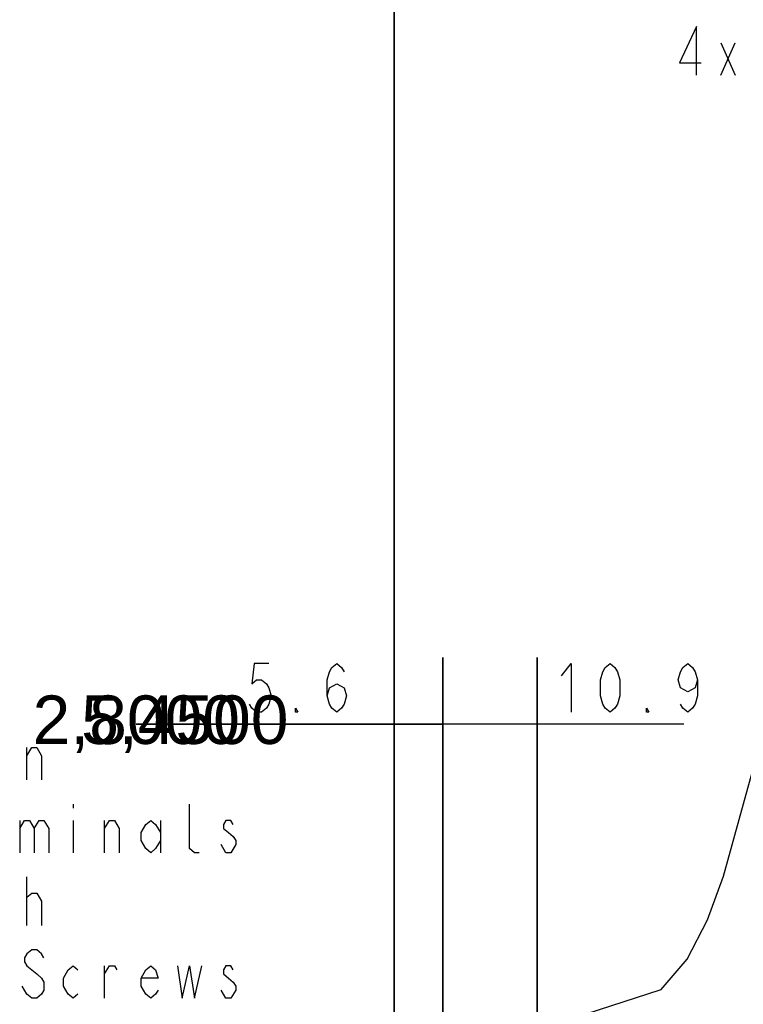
# Model space of a CAD drawing. Extents: x 20 to 400, y 160 to 434.
# Tile 15 of 20: x 204 to 246, y 316 to 373. Entities that reach past the tile are written whole.
import ezdxf

# ---------------------------------------------------------------- set-up
doc = ezdxf.new("R2010")
doc.units = 0
doc.header["$LTSCALE"] = 4.2
doc.header["$MEASUREMENT"] = 0
doc.layers.get('0').update_dxf_attribs({"linetype": 'CONTINUOUS'})
doc.layers.add('ALL_DIM', color=7, linetype='CONTINUOUS')
doc.layers.add('ALL_NOTE', color=7, linetype='CONTINUOUS')
doc.styles.get("Standard").update_dxf_attribs({"font": 'txt.shx'})

msp = doc.modelspace()

# ---------------------------------------------------------------- hatches: boundary and pattern name
h = msp.add_hatch(color=2)
h.paths.add_polyline_path([(225.392396, 385.121124), (225.392396, 271.282793)])
h.paths.add_polyline_path([(261.067396, 385.121124), (261.067396, 336.616031)])
edge = h.paths.add_edge_path(flags=0)
h = msp.add_hatch(color=2)
h.paths.add_polyline_path([(225.392396, 336.187882), (225.392396, 271.282793)])
h.paths.add_polyline_path([(228.192396, 336.187882), (228.192396, 327.711351)])
h.paths.add_polyline_path([(225.392396, 332.341872), (210.511764, 332.341872)])
h = msp.add_hatch(color=2)
h.paths.add_polyline_path([(228.192396, 336.187882), (228.192396, 307.982743)])
h.paths.add_polyline_path([(233.642396, 336.187882), (233.642396, 307.982743)])
h.paths.add_polyline_path([(228.192396, 332.341872), (213.311764, 332.341872)])

# ---------------------------------------------------------------- linework, layer by layer
at = {"color": 7, "linetype": 'CONTINUOUS'}
for p, q in [((216.929116, 332.341872), (225.392396, 332.341872)), ((219.729116, 332.341872), (228.192396, 332.341872)), ((236.655676, 332.341872), (228.192396, 332.341872)), ((242.105676, 332.341872), (233.642396, 332.341872))]:
    msp.add_line(p, q, dxfattribs=at)
at = {"linetype": 'CONTINUOUS'}
for p, q in [((244.389997, 323.574758), (246.69991, 331.928419)), ((243.455735, 321.05274), (244.389997, 323.574758)), ((242.288511, 318.788259), (243.455735, 321.05274)), ((240.789631, 317.028639), (242.288511, 318.788259)), ((235.748039, 315.386829), (240.789631, 317.028639))]:
    msp.add_line(p, q, dxfattribs=at)
at = {"color": 7, "linetype": 'CONTINUOUS'}
for points in [[(225.392396, 385.121124), (225.392396, 271.282793)], [(225.392396, 336.187882), (225.392396, 271.282793)], [(228.192396, 336.187882), (228.192396, 327.711351)], [(228.192396, 336.187882), (228.192396, 307.982743)], [(233.642396, 336.187882), (233.642396, 307.982743)], [(225.392396, 332.341872), (210.511764, 332.341872)], [(228.192396, 332.341872), (213.311764, 332.341872)]]:
    msp.add_lwpolyline(points, close=True, dxfattribs=at)
at = {"layer": 'ALL_DIM', "color": 7, "linetype": 'CONTINUOUS'}
for points in [[(242.827483, 369.811817), (242.827483, 372.611826), (241.847491, 370.511826), (243.107491, 370.511826), (243.107491, 370.511826)], [(244.2275, 369.811817), (245.0675, 371.67849), (245.0675, 371.67849)], [(244.2275, 371.67849), (245.0675, 369.811817), (245.0675, 369.811817)], [(218.155174, 335.841882), (217.315174, 335.841882), (217.175183, 334.675218), (217.455191, 334.908546), (217.735174, 334.908546), (218.015183, 334.675218), (218.155174, 334.441865), (218.295191, 333.97521), (218.155174, 333.508542), (218.015183, 333.275201), (217.735174, 333.041874), (217.455191, 333.041874), (217.175183, 333.275201), (217.035191, 333.508542), (217.035191, 333.508542)], [(221.515174, 333.97521), (221.655191, 334.441865), (222.075191, 334.675218), (222.495191, 334.441865), (222.635183, 333.97521), (222.495191, 333.508542), (222.355174, 333.275201), (222.075191, 333.041874), (221.795183, 333.275201), (221.655191, 333.508542), (221.515174, 333.97521), (221.515174, 334.908546), (221.655191, 335.375201), (221.795183, 335.608529), (222.075191, 335.841882), (222.355174, 335.608529), (222.495191, 335.375201), (222.495191, 335.375201)], [(235.047254, 335.141874), (235.607246, 335.841882), (235.607246, 333.041874), (235.607246, 333.041874)], [(237.847263, 333.041874), (237.567254, 333.275201), (237.427263, 333.508542), (237.287246, 333.97521), (237.287246, 334.908546), (237.427263, 335.375201), (237.567254, 335.608529), (237.847263, 335.841882), (238.127246, 335.608529), (238.267263, 335.375201), (238.407254, 334.908546), (238.407254, 333.97521), (238.267263, 333.508542), (238.127246, 333.275201), (237.847263, 333.041874), (237.847263, 333.041874)], [(242.887263, 334.908546), (242.747246, 334.441865), (242.327246, 334.208537), (241.907246, 334.441865), (241.767254, 334.908546), (241.907246, 335.375201), (242.047263, 335.608529), (242.327246, 335.841882), (242.607254, 335.608529), (242.747246, 335.375201), (242.887263, 334.908546), (242.887263, 333.97521), (242.747246, 333.508542), (242.607254, 333.275201), (242.327246, 333.041874), (242.047263, 333.275201), (241.907246, 333.508542), (241.907246, 333.508542)], [(219.835174, 333.041874), (219.695183, 333.041874), (219.695183, 333.275201), (219.835174, 333.041874), (219.835174, 333.041874)], [(240.087254, 333.041874), (239.947263, 333.041874), (239.947263, 333.275201), (240.087254, 333.041874), (240.087254, 333.041874)]]:
    msp.add_lwpolyline(points, dxfattribs=at)
at = {"layer": 'ALL_NOTE', "color": 7, "linetype": 'CONTINUOUS'}
for points in [[(204.205824, 330.527077), (204.48582, 330.993745), (204.765829, 330.993745), (205.045811, 330.527077), (205.045811, 329.127086), (205.045811, 329.127086)], [(204.205824, 329.127086), (204.205824, 330.993745), (204.205824, 330.993745)], [(206.865829, 327.727082), (206.865829, 327.493754), (206.865829, 327.493754)], [(214.14582, 324.927086), (213.865811, 324.927086), (213.585829, 325.160414), (213.585829, 327.727082), (213.585829, 327.727082)], [(203.785824, 326.793745), (203.785824, 324.927086), (203.785824, 324.927086)], [(203.785824, 326.327077), (204.06582, 326.793745), (204.345829, 326.793745), (204.625824, 326.327077), (204.625824, 324.927086), (204.625824, 324.927086)], [(204.625824, 326.327077), (204.90582, 326.793745), (205.185829, 326.793745), (205.465811, 326.327077), (205.465811, 324.927086), (205.465811, 324.927086)], [(206.865829, 326.793745), (206.865829, 324.927086), (206.865829, 324.927086)], [(208.68582, 324.927086), (208.68582, 326.793745), (208.68582, 326.793745)], [(208.68582, 326.327077), (208.965829, 326.793745), (209.245811, 326.793745), (209.52582, 326.327077), (209.52582, 324.927086), (209.52582, 324.927086)], [(211.905829, 325.627082), (211.62582, 325.160414), (211.345811, 324.927086), (211.065829, 325.160414), (210.78582, 325.627082), (210.78582, 326.09375), (211.065829, 326.560418), (211.345811, 326.793745), (211.62582, 326.560418), (211.905829, 326.09375), (211.905829, 326.09375)], [(211.905829, 326.793745), (211.905829, 324.927086), (211.905829, 324.927086)], [(216.105829, 326.560418), (215.965811, 326.793745), (215.685829, 326.793745), (215.545811, 326.560418), (215.545811, 326.327077), (215.82582, 326.09375), (216.105829, 325.860409), (216.24582, 325.627082), (216.24582, 325.393754), (216.24582, 325.393754)], [(215.685829, 324.927086), (215.40582, 325.393754), (215.40582, 325.393754)], [(216.24582, 325.393754), (215.965811, 324.927086), (215.685829, 324.927086), (215.685829, 324.927086)], [(204.205824, 320.727086), (204.205824, 323.527082), (204.205824, 323.527082)], [(204.205824, 322.360418), (204.48582, 322.593745), (204.48582, 322.593745)], [(204.48582, 322.593745), (204.765829, 322.593745), (205.045811, 322.127077), (205.045811, 320.727086), (205.045811, 320.727086)], [(205.185829, 318.860414), (205.045811, 319.093754), (204.765829, 319.327082), (204.48582, 319.327082), (204.205824, 319.093754), (204.06582, 318.860414), (204.06582, 318.627086), (204.205824, 318.393745), (204.765829, 317.927077), (204.765829, 317.927077)], [(207.145811, 316.760414), (206.865829, 316.527086), (206.58582, 316.760414), (206.305811, 317.227082), (206.305811, 317.69375), (206.58582, 318.160418), (206.865829, 318.393745), (207.145811, 318.160418), (207.145811, 318.160418)], [(208.68582, 316.527086), (208.68582, 318.393745), (208.68582, 318.393745)], [(208.68582, 317.927077), (208.965829, 318.393745), (209.245811, 318.393745), (209.385829, 318.160418), (209.385829, 318.160418)], [(211.765811, 316.993754), (211.62582, 316.760414), (211.345811, 316.527086), (211.065829, 316.760414), (210.78582, 317.227082), (210.78582, 317.69375), (211.065829, 318.160418), (211.345811, 318.393745), (211.62582, 318.160418), (211.765811, 317.69375), (210.78582, 317.69375), (210.78582, 317.69375)], [(212.88582, 318.393745), (213.165829, 316.527086), (213.585829, 318.393745), (213.865811, 316.527086), (214.285811, 318.393745), (214.285811, 318.393745)], [(216.105829, 318.160418), (215.965811, 318.393745), (215.685829, 318.393745), (215.545811, 318.160418), (215.545811, 317.927077), (215.82582, 317.69375), (216.105829, 317.460409), (216.24582, 317.227082), (216.24582, 316.993754), (216.24582, 316.993754)], [(204.765829, 317.927077), (205.045811, 317.69375), (205.185829, 317.460409), (205.185829, 316.993754), (205.045811, 316.760414), (204.765829, 316.527086), (204.48582, 316.527086), (204.205824, 316.760414), (204.06582, 316.993754), (203.925829, 317.227082), (203.925829, 317.227082)], [(215.685829, 316.527086), (215.40582, 316.993754), (215.40582, 316.993754)], [(216.24582, 316.993754), (215.965811, 316.527086), (215.685829, 316.527086), (215.685829, 316.527086)]]:
    msp.add_lwpolyline(points, dxfattribs=at)

# ---------------------------------------------------------------- texts
at = {"char_height": 2.800054, "width": 12.834703, "attachment_point": 5}
for s, insert in [('\\C7;\\fArial|b0|i0|;\\H2.800053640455;2,8000', (210.511764, 332.341872)), ('\\C7;\\fArial|b0|i0|;\\H2.800053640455;5,4500', (213.311764, 332.341872))]:
    msp.add_mtext(s, dxfattribs=dict(at, insert=insert))

doc.saveas('drawing.dxf')
